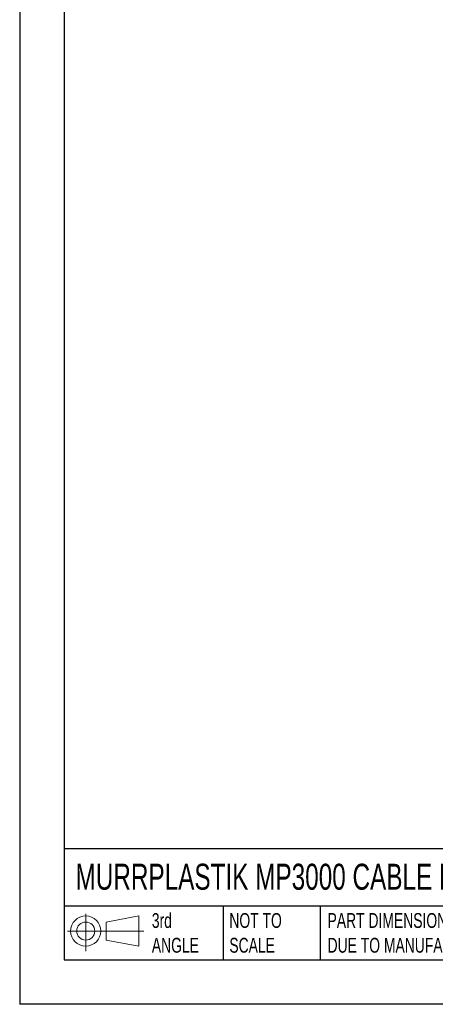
# Model space of a CAD drawing. Header units: millimetres. Extents: x 0 to 1816, y 0 to 1403.
# Tile 1 of 17: x 0 to 385, y 0 to 911. Entities that reach past the tile are written whole.
import ezdxf

# ---------------------------------------------------------------- set-up
doc = ezdxf.new("R2010")
doc.units = ezdxf.units.MM
doc.header["$LTSCALE"] = 6.5
doc.layers.add('TEXT', color=140, linetype='Continuous', lineweight=25)
doc.styles.add('SLDTEXTSTYLE0', font='TXT', dxfattribs={"width": 0.7})

# ---------------------------------------------------------------- blocks, each defined once
blk = doc.blocks.new('Block11')
at = {"color": 7, "linetype": 'Continuous', "lineweight": 18}
for p, q in [((16.82, 34.52), (16.82, 0)), ((35.62, 27.09), (66.14, 32.71)), ((66.14, 32.71), (66.14, 4.76)), ((0, 18.73), (70.68, 18.73)), ((35.62, 10.37), (35.62, 27.09)), ((35.62, 10.37), (66.14, 4.76))]:
    blk.add_line(p, q, dxfattribs=at)
for radius in [13.98, 8.36]:
    blk.add_circle((16.82, 18.73), radius, dxfattribs=at)
blk = doc.blocks.new('Block12')
at = {"color": 7, "linetype": 'Continuous'}
blk.add_blockref('Block11', (0, 0), dxfattribs=at)

msp = doc.modelspace()

# ---------------------------------------------------------------- linework, layer by layer
at = {"color": 7, "linetype": 'Continuous'}
for p in [(0.02, 1403.37), (1816.12, 0.02)]:
    msp.add_line(p, (0.02, 0.02), dxfattribs=at)
at = {"layer": 'TEXT'}
for p, q in [((41.27, 1362.08), (41.27, 41.27)), ((1774.82, 143.82), (41.27, 143.82)), ((1774.82, 90.8), (41.27, 90.8)), ((188.79, 90.8), (188.79, 41.27)), ((278.44, 90.8), (278.44, 41.27)), ((41.27, 41.27), (1774.82, 41.27))]:
    msp.add_line(p, q, dxfattribs=at)

# ---------------------------------------------------------------- block references
msp.add_blockref('Block12', (44.45, 49.1), dxfattribs=at)

# ---------------------------------------------------------------- texts
at = {"layer": 'TEXT', "attachment_point": 1, "style": 'SLDTEXTSTYLE0'}
for s, insert, char_height in [('MURRPLASTIK MP3000 CABLE DRAG CHAIN', (51.78, 130.15), 24.0771), ('3rd^JANGLE', (122.53, 84.48), 13.758), ('NOT TO^JSCALE', (194.39, 84.48), 13.7583), ("PART DIMENSIONS MAY DIFFER SLIGHTLY ^JDUE TO MANUFACTURER'S VARIANCES", (285.43, 84.48), 13.7583)]:
    msp.add_mtext(s, dxfattribs=dict(at, insert=insert, char_height=char_height))

doc.saveas('drawing.dxf')
